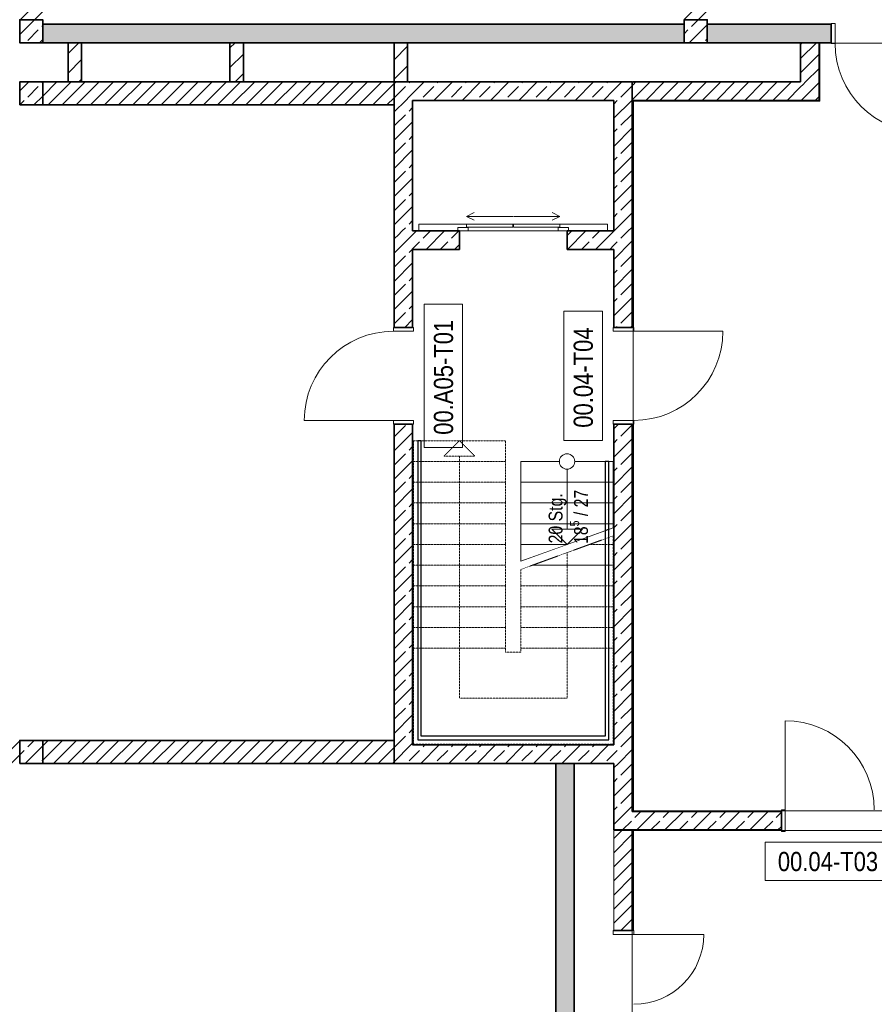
# Model space of a CAD drawing. Header units: metres. Extents: x -58265 to 688021, y -56222 to 35250.
# Tile 4 of 67: x -43400 to -32275, y -12635 to 180. Entities that reach past the tile are written whole.
import ezdxf

# ---------------------------------------------------------------- set-up
doc = ezdxf.new("R2010")
doc.units = ezdxf.units.M
doc.header["$LTSCALE"] = 0.05
doc.header["$PDSIZE"] = 0.8
doc.linetypes.add('Strichlinie_ eng', pattern=[46, 30, -16])
doc.linetypes.add('Wipeout_Contour', pattern=[20000, 0, -20000])
for name, color, linetype in [('0._Pikto für Layout_5_A_1_Bauteilschraffuren', 7, 'Continuous'), ('0._Pikto für Layout_5_A_1_Decken_UHD_3D', 7, 'Continuous'), ('0._Pikto für Layout_5_A_1_Geländer _ Brüstungen', 7, 'Continuous'), ('0._Pikto für Layout_5_A_1_Schraffuren', 7, 'Continuous'), ('0._Pikto für Layout_5_A_1_Stützen', 7, 'Continuous'), ('0._Pikto für Layout_5_A_1_Treppen', 7, 'Continuous'), ('0._Pikto für Layout_5_A_1_Türen', 7, 'Continuous'), ('0._Pikto für Layout_5_A_1_Türen_Text', 7, 'Continuous'), ('0._Pikto für Layout_5_A_1_Wände_Innen_Massiv', 7, 'Continuous')]:
    doc.layers.add(name, color=color, linetype=linetype)
doc.styles.add('ERSTELLTER_STIL_1', font='ARIALN.TTF')
doc.styles.add('ERSTELLTER_STIL_2', font='txt')
pattern_1 = [(45, (0, 0), (-183.8478, 183.8478), []), (45, (-91.92, 91.92), (-183.8478, 183.8478), [195, -65])]
pattern_2 = [(0, (0, 0), (0, 173.2051), [0, -100]), (0, (50, 86.6), (0, 173.2051), [0, -100])]
pattern_3 = [(45, (0, 0), (-91.92388, 91.92388), [])]
pattern_4 = [(45, (0, 0), (-127.2792, 127.2792), [])]

msp = doc.modelspace()

# ---------------------------------------------------------------- hatches: boundary and pattern name
at = {"layer": '0._Pikto für Layout_5_A_1_Bauteilschraffuren', "linetype": 'Continuous', "lineweight": 18}
h = msp.add_hatch(dxfattribs=at)
h.set_pattern_fill('MW_Kalksandstein_0005', color=9, style=0, pattern_type=2)
h.set_pattern_definition(pattern_3)
h.paths.add_polyline_path([(-43100, 7175), (-43400, 7175), (-43400, 180), (-43100, 180)])
h = msp.add_hatch(dxfattribs=at)
h.set_pattern_fill('MW_Kalksandstein_0005', color=9, style=0, pattern_type=2)
h.set_pattern_definition(pattern_3)
h.paths.add_polyline_path([(-34450, 7175), (-34750, 7175), (-34750, 180), (-34450, 180)])
h = msp.add_hatch(dxfattribs=at)
h.set_pattern_fill('Beton__Stahlbeton_0005', color=9, style=0, pattern_type=2)
h.set_pattern_definition(pattern_1)
h.paths.add_polyline_path([(-43100, -120), (-43100, 180), (-43400, 180), (-43400, -120)])
h = msp.add_hatch(dxfattribs=at)
h.set_pattern_fill('Beton__Stahlbeton_0005', color=9, style=0, pattern_type=2)
h.set_pattern_definition(pattern_1)
h.paths.add_polyline_path([(-34450, -120), (-34450, 180), (-34750, 180), (-34750, -120)])
for points in [[(-43100, -120), (-34750, -120), (-34750, 120), (-43100, 120)], [(-34450, 120), (-34450, -120), (-32835, -120), (-32835, 120)], [(-36180, -17800), (-36180, -9500), (-36420, -9500), (-36420, -17800)]]:
    msp.add_hatch(color=9, dxfattribs=at).paths.add_polyline_path(points)
h = msp.add_hatch(dxfattribs=at)
h.set_pattern_fill('MW_Ziegel_0005', color=9, style=0, pattern_type=2)
h.set_pattern_definition(pattern_4)
h.paths.add_polyline_path([(-42595.818, -630), (-42595.818, -120), (-42770.818, -120), (-42770.818, -630)])
h = msp.add_hatch(dxfattribs=at)
h.set_pattern_fill('MW_Ziegel_0005', color=9, style=0, pattern_type=2)
h.set_pattern_definition(pattern_4)
h.paths.add_polyline_path([(-40487.5, -630), (-40487.5, -120), (-40662.5, -120), (-40662.5, -630)])
h = msp.add_hatch(dxfattribs=at)
h.set_pattern_fill('MW_Ziegel_0005', color=9, style=0, pattern_type=2)
h.set_pattern_definition(pattern_4)
h.paths.add_polyline_path([(-38350, -630), (-38350, -120), (-38525, -120), (-38525, -630)])
h = msp.add_hatch(dxfattribs=at)
h.set_pattern_fill('MW_Kalksandstein_0005', color=9, style=0, pattern_type=2)
h.set_pattern_definition(pattern_3)
h.paths.add_polyline_path([(-32995, -630), (-32995, -120), (-33235, -120), (-33235, -630)])
h = msp.add_hatch(dxfattribs=at)
h.set_pattern_fill('Verputz_0005', color=9, style=0, pattern_type=2)
h.set_pattern_definition(pattern_2)
h.paths.add_polyline_path([(-32985, -870), (-32985, -120), (-32995, -120), (-32995, -870)])
h = msp.add_hatch(dxfattribs=at)
h.set_pattern_fill('Beton__Stahlbeton_0005', color=9, style=0, pattern_type=2)
h.set_pattern_definition(pattern_1)
h.paths.add_polyline_path([(-43400, -930), (-43100, -930), (-43100, -630), (-43400, -630)])
h = msp.add_hatch(dxfattribs=at)
h.set_pattern_fill('MW_Kalksandstein_0005', color=9, style=0, pattern_type=2)
h.set_pattern_definition(pattern_3)
h.paths.add_polyline_path([(-43100, -930), (-38525, -930), (-38525, -630), (-43100, -630)])
h = msp.add_hatch(dxfattribs=at)
h.set_pattern_fill('Beton__Stahlbeton_0005', color=9, style=0, pattern_type=2)
h.set_pattern_definition(pattern_1)
h.paths.add_polyline_path([(-38285, -870), (-38525, -630), (-38525, -870)])
h = msp.add_hatch(dxfattribs=at)
h.set_pattern_fill('Beton__Stahlbeton_0005', color=9, style=0, pattern_type=2)
h.set_pattern_definition(pattern_1)
h.paths.add_polyline_path([(-38285, -630), (-38525, -630), (-38285, -870)])
h = msp.add_hatch(dxfattribs=at)
h.set_pattern_fill('Beton__Stahlbeton_0005', color=9, style=0, pattern_type=2)
h.set_pattern_definition(pattern_1)
h.paths.add_polyline_path([(-38285, -870), (-35665, -870), (-35665, -630), (-38285, -630)])
h = msp.add_hatch(dxfattribs=at)
h.set_pattern_fill('Beton__Stahlbeton_0005', color=9, style=0, pattern_type=2)
h.set_pattern_definition(pattern_1)
h.paths.add_polyline_path([(-35665, -870), (-35425, -639.6), (-35665, -630)])
h = msp.add_hatch(dxfattribs=at)
h.set_pattern_fill('Beton__Stahlbeton_0005', color=9, style=0, pattern_type=2)
h.set_pattern_definition(pattern_1)
h.paths.add_polyline_path([(-35425, -639.6), (-35665, -870), (-35425, -870)])
h = msp.add_hatch(dxfattribs=at)
h.set_pattern_fill('MW_Kalksandstein_0005', color=9, style=0, pattern_type=2)
h.set_pattern_definition(pattern_3)
h.paths.add_polyline_path([(-35425, -639.6), (-35425, -870), (-35415, -870), (-35415, -630)])
h = msp.add_hatch(dxfattribs=at)
h.set_pattern_fill('MW_Kalksandstein_0005', color=9, style=0, pattern_type=2)
h.set_pattern_definition(pattern_3)
h.paths.add_polyline_path([(-33235, -630), (-35415, -630), (-35415, -870), (-33235, -870)])
h = msp.add_hatch(dxfattribs=at)
h.set_pattern_fill('MW_Kalksandstein_0005', color=9, style=0, pattern_type=2)
h.set_pattern_definition(pattern_3)
h.paths.add_polyline_path([(-33235, -870), (-32995, -870), (-33235, -630)])
h = msp.add_hatch(dxfattribs=at)
h.set_pattern_fill('MW_Kalksandstein_0005', color=9, style=0, pattern_type=2)
h.set_pattern_definition(pattern_3)
h.paths.add_polyline_path([(-33235, -630), (-32995, -870), (-32995, -630)])
h = msp.add_hatch(dxfattribs=at)
h.set_pattern_fill('Beton__Stahlbeton_0005', color=9, style=0, pattern_type=2)
h.set_pattern_definition(pattern_1)
h.paths.add_polyline_path([(-38525, -870), (-38525, -2570), (-38285, -2570), (-38285, -870)])
h = msp.add_hatch(dxfattribs=at)
h.set_pattern_fill('Beton__Stahlbeton_0005', color=9, style=0, pattern_type=2)
h.set_pattern_definition(pattern_1)
h.paths.add_polyline_path([(-35665, -870), (-35665, -2570), (-35425, -2570), (-35425, -870)])
h = msp.add_hatch(dxfattribs=at)
h.set_pattern_fill('Verputz_0005', color=9, style=0, pattern_type=2)
h.set_pattern_definition(pattern_2)
h.paths.add_polyline_path([(-35425, -870), (-35425, -880), (-35415, -880), (-35415, -870)])
h = msp.add_hatch(dxfattribs=at)
h.set_pattern_fill('Verputz_0005', color=9, style=0, pattern_type=2)
h.set_pattern_definition(pattern_2)
h.paths.add_polyline_path([(-35425, -880), (-35425, -2570), (-35415, -2570), (-35415, -880)])
h = msp.add_hatch(dxfattribs=at)
h.set_pattern_fill('Verputz_0005', color=9, style=0, pattern_type=2)
h.set_pattern_definition(pattern_2)
h.paths.add_polyline_path([(-32995, -870), (-35415, -870), (-35415, -880), (-32995, -880)])
h = msp.add_hatch(dxfattribs=at)
h.set_pattern_fill('Beton__Stahlbeton_0005', color=9, style=0, pattern_type=2)
h.set_pattern_definition(pattern_1)
h.paths.add_polyline_path([(-38525, -2570), (-38285, -2810), (-38285, -2570)])
h = msp.add_hatch(dxfattribs=at)
h.set_pattern_fill('Beton__Stahlbeton_0005', color=9, style=0, pattern_type=2)
h.set_pattern_definition(pattern_1)
h.paths.add_polyline_path([(-38285, -2810), (-38525, -2570), (-38525, -2810)])
h = msp.add_hatch(dxfattribs=at)
h.set_pattern_fill('Beton__Stahlbeton_0005', color=9, style=0, pattern_type=2)
h.set_pattern_definition(pattern_1)
h.paths.add_polyline_path([(-38285, -2810), (-37675, -2810), (-37675, -2570), (-38285, -2570)])
h = msp.add_hatch(dxfattribs=at)
h.set_pattern_fill('Beton__Stahlbeton_0005', color=9, style=0, pattern_type=2)
h.set_pattern_definition(pattern_1)
h.paths.add_polyline_path([(-36275, -2570), (-36275, -2810), (-35665, -2810), (-35665, -2570)])
h = msp.add_hatch(dxfattribs=at)
h.set_pattern_fill('Beton__Stahlbeton_0005', color=9, style=0, pattern_type=2)
h.set_pattern_definition(pattern_1)
h.paths.add_polyline_path([(-35425, -2570), (-35665, -2570), (-35665, -3825), (-35425, -3825)])
h = msp.add_hatch(dxfattribs=at)
h.set_pattern_fill('Verputz_0005', color=9, style=0, pattern_type=2)
h.set_pattern_definition(pattern_2)
h.paths.add_polyline_path([(-35425, -2570), (-35425, -3825), (-35415, -2570)])
h = msp.add_hatch(dxfattribs=at)
h.set_pattern_fill('Beton__Stahlbeton_0005', color=9, style=0, pattern_type=2)
h.set_pattern_definition(pattern_1)
h.paths.add_polyline_path([(-38525, -3825), (-38285, -3825), (-38285, -2810), (-38525, -2810)])
h = msp.add_hatch(dxfattribs=at)
h.set_pattern_fill('Beton__Stahlbeton_0005', color=9, style=0, pattern_type=2)
h.set_pattern_definition(pattern_1)
h.paths.add_polyline_path([(-38525, -9260), (-38285, -9260), (-38285, -5085), (-38525, -5085)])
h = msp.add_hatch(dxfattribs=at)
h.set_pattern_fill('Verputz_0005', color=9, style=0, pattern_type=2)
h.set_pattern_definition(pattern_2)
h.paths.add_polyline_path([(-35415, -5085), (-35425, -9500)])
h = msp.add_hatch(dxfattribs=at)
h.set_pattern_fill('MW_Kalksandstein_0005', color=9, style=0, pattern_type=2)
h.set_pattern_definition(pattern_3)
h.paths.add_polyline_path([(-45645, -9500), (-43400, -9500), (-43400, -9200), (-45645, -9200)])
h = msp.add_hatch(dxfattribs=at)
h.set_pattern_fill('Beton__Stahlbeton_0005', color=9, style=0, pattern_type=2)
h.set_pattern_definition(pattern_1)
h.paths.add_polyline_path([(-43400, -9500), (-43100, -9500), (-43100, -9200), (-43400, -9200)])
h = msp.add_hatch(dxfattribs=at)
h.set_pattern_fill('MW_Kalksandstein_0005', color=9, style=0, pattern_type=2)
h.set_pattern_definition(pattern_3)
h.paths.add_polyline_path([(-43100, -9500), (-38525, -9500), (-38525, -9200), (-43100, -9200)])
h = msp.add_hatch(dxfattribs=at)
h.set_pattern_fill('Beton__Stahlbeton_0005', color=9, style=0, pattern_type=2)
h.set_pattern_definition(pattern_1)
h.paths.add_polyline_path([(-38285, -9260), (-38525, -9500), (-38285, -9500)])
h = msp.add_hatch(dxfattribs=at)
h.set_pattern_fill('Beton__Stahlbeton_0005', color=9, style=0, pattern_type=2)
h.set_pattern_definition(pattern_1)
h.paths.add_polyline_path([(-38525, -9260), (-38525, -9500), (-38285, -9260)])
h = msp.add_hatch(dxfattribs=at)
h.set_pattern_fill('Beton__Stahlbeton_0005', color=9, style=0, pattern_type=2)
h.set_pattern_definition(pattern_1)
h.paths.add_polyline_path([(-38285, -9500), (-35665, -9500), (-35665, -9260), (-38285, -9260)])
h = msp.add_hatch(dxfattribs=at)
h.set_pattern_fill('Beton__Stahlbeton_0005', color=9, style=0, pattern_type=2)
h.set_pattern_definition(pattern_1)
h.paths.add_polyline_path([(-35425, -10125), (-35425, -9500), (-35665, -9500), (-35665, -10125)])
h = msp.add_hatch(dxfattribs=at)
h.set_pattern_fill('Verputz_0005', color=9, style=0, pattern_type=2)
h.set_pattern_definition(pattern_2)
h.paths.add_polyline_path([(-35415, -10115), (-35415, -9500), (-35425, -9500), (-35425, -10115)])
h = msp.add_hatch(dxfattribs=at)
h.set_pattern_fill('Verputz_0005', color=9, style=0, pattern_type=2)
h.set_pattern_definition(pattern_2)
h.paths.add_polyline_path([(-35415, -10115), (-33485, -10125), (-33485, -10115)])
h = msp.add_hatch(dxfattribs=at)
h.set_pattern_fill('Beton__Stahlbeton_0005', color=9, style=0, pattern_type=2)
h.set_pattern_definition(pattern_1)
h.paths.add_polyline_path([(-35665, -10125), (-35665, -10365), (-35425, -10125.4)])
h = msp.add_hatch(dxfattribs=at)
h.set_pattern_fill('Beton__Stahlbeton_0005', color=9, style=0, pattern_type=2)
h.set_pattern_definition(pattern_1)
h.paths.add_polyline_path([(-35425, -10125.4), (-35655.385, -10365), (-35425, -10365)])
h = msp.add_hatch(dxfattribs=at)
h.set_pattern_fill('Beton__Stahlbeton_0005', color=9, style=0, pattern_type=2)
h.set_pattern_definition(pattern_1)
h.paths.add_polyline_path([(-35425, -10125.4), (-35425, -10365), (-33485, -10365), (-33485, -10125), (-35424.615, -10125)])
h = msp.add_hatch(dxfattribs=at)
h.set_pattern_fill('Verputz_0005', color=9, style=0, pattern_type=2)
h.set_pattern_definition(pattern_2)
h.paths.add_polyline_path([(-35665, -10375), (-33485, -10375), (-33485, -10365), (-35655.385, -10365)])
h = msp.add_hatch(dxfattribs=at)
h.set_pattern_fill('MW_Kalksandstein_0005', color=9, style=0, pattern_type=2)
h.set_pattern_definition(pattern_3)
h.paths.add_polyline_path([(-35425, -10365), (-35665, -10365), (-35665, -11675), (-35425, -11675)])
h = msp.add_hatch(dxfattribs=at)
h.set_pattern_fill('Verputz_0005', color=9, style=0, pattern_type=2)
h.set_pattern_definition(pattern_2)
h.paths.add_polyline_path([(-35425, -10365), (-35425, -11675), (-35415, -11675), (-35415, -10365)])

# ---------------------------------------------------------------- linework, layer by layer
at = {"layer": '0._Pikto für Layout_5_A_1_Decken_UHD_3D', "color": 9, "linetype": 'Continuous', "lineweight": 18, "flags": 128}
for points in [[(-35415, -880), (-35415, -10115), (-25925, -10115), (-25925, -11469), (-23425, -11469), (-23425, -8135), (-31435, -8135), (-31435, -125), (-32985, -125), (-32985, -880)], [(-35425, -10375), (-35425, -20525), (-31332.675, -20525), (-29725, -20525), (-29725, -10375)]]:
    msp.add_lwpolyline(points, close=True, dxfattribs=at)
at = {"layer": '0._Pikto für Layout_5_A_1_Geländer _ Brüstungen', "color": 9, "linetype": 'Continuous', "lineweight": 25}
for p, q in [((-38172, -5300.001), (-38218.001, -5300.001)), ((-38218.001, -5300.001), (-38218.001, -5570)), ((-38172, -5570), (-38172, -5300.001)), ((-38218.001, -5570), (-38218.001, -8269.999)), ((-38172, -8269.999), (-38172, -5570)), ((-35778.001, -8000), (-35778.001, -9147.001)), ((-35732.001, -9193.001), (-35732.001, -8000)), ((-38218.001, -8269.999), (-38218.001, -9193.001)), ((-38172, -9147.001), (-38172, -8269.999)), ((-38218.001, -9193.001), (-35732.001, -9193.001)), ((-35778.001, -9147.001), (-38172, -9147.001))]:
    msp.add_line(p, q, dxfattribs=at)
at = {"layer": '0._Pikto für Layout_5_A_1_Stützen', "color": 9, "linetype": 'Continuous', "lineweight": 35, "flags": 128}
for points in [[(-43100, -120), (-43100, 180), (-43400, 180), (-43400, -120)], [(-34450, -120), (-34450, 180), (-34750, 180), (-34750, -120)], [(-43400, -930), (-43100, -930), (-43100, -630), (-43400, -630)], [(-43400, -9500), (-43100, -9500), (-43100, -9200), (-43400, -9200)]]:
    msp.add_lwpolyline(points, close=True, dxfattribs=at)
at = {"layer": '0._Pikto für Layout_5_A_1_Treppen', "color": 9, "linetype": 'Strichlinie_ eng', "lineweight": 13}
for p, q in [((-37074.999, -5300.001), (-38275, -5300.001)), ((-38275, -5300.001), (-38275, -5570)), ((-37675, -5570), (-37675, -5300.001)), ((-37074.999, -5570), (-37074.999, -5300.001)), ((-37074.999, -5570), (-38275, -5570)), ((-38275, -5570), (-38275, -5839.999)), ((-38275, -5570), (-37074.999, -5570)), ((-37675, -8000), (-37675, -5570)), ((-37074.999, -5839.999), (-37074.999, -5570)), ((-37074.999, -5839.999), (-38275, -5839.999)), ((-38275, -5839.999), (-38275, -6110.001)), ((-38275, -5839.999), (-37074.999, -5839.999)), ((-37074.999, -6110.001), (-37074.999, -5839.999)), ((-37074.999, -6110.001), (-38275, -6110.001)), ((-38275, -6110.001), (-38275, -6380)), ((-38275, -6110.001), (-37074.999, -6110.001)), ((-37074.999, -6380), (-37074.999, -6110.001)), ((-37074.999, -6380), (-38275, -6380)), ((-38275, -6380), (-38275, -6649.999)), ((-38275, -6380), (-37074.999, -6380)), ((-37074.999, -6649.999), (-37074.999, -6380)), ((-37074.999, -6649.999), (-38275, -6649.999)), ((-38275, -6649.999), (-38275, -6920.001)), ((-38275, -6649.999), (-37074.999, -6649.999)), ((-37074.999, -6920.001), (-37074.999, -6649.999)), ((-37074.999, -6920.001), (-38275, -6920.001)), ((-38275, -6920.001), (-38275, -7190)), ((-38275, -6920.001), (-37074.999, -6920.001)), ((-37074.999, -7190), (-37074.999, -6920.001)), ((-35675.001, -7190), (-35675.001, -6920.001)), ((-36875, -6974.8), (-36875, -7190)), ((-37074.999, -7190), (-38275, -7190)), ((-38275, -7190), (-38275, -7459.999)), ((-38275, -7190), (-37074.999, -7190)), ((-37074.999, -7459.999), (-37074.999, -7190)), ((-36875, -7190), (-35675.001, -7190)), ((-35675.001, -7190), (-36875, -7190)), ((-36875, -7190), (-36875, -7459.999)), ((-35675.001, -7459.999), (-35675.001, -7190)), ((-37074.999, -7459.999), (-38275, -7459.999)), ((-38275, -7459.999), (-38275, -7730.001)), ((-38275, -7459.999), (-37074.999, -7459.999)), ((-37074.999, -7730.001), (-37074.999, -7459.999)), ((-36875, -7459.999), (-35675.001, -7459.999)), ((-35675.001, -7459.999), (-36875, -7459.999)), ((-36875, -7459.999), (-36875, -7730.001)), ((-35675.001, -7730.001), (-35675.001, -7459.999)), ((-37074.999, -7730.001), (-38275, -7730.001)), ((-38275, -7730.001), (-38275, -8000)), ((-38275, -7730.001), (-37074.999, -7730.001)), ((-37074.999, -8000), (-37074.999, -7730.001)), ((-36875, -7730.001), (-35675.001, -7730.001)), ((-35675.001, -7730.001), (-36875, -7730.001)), ((-36875, -7730.001), (-36875, -8000)), ((-35675.001, -8000), (-35675.001, -7730.001)), ((-37074.999, -8000), (-38275, -8000)), ((-38275, -8000), (-38275, -9250.001)), ((-38275, -8000), (-37074.999, -8000)), ((-37675, -8650), (-37675, -8000)), ((-37074.999, -8049.999), (-37074.999, -8000)), ((-36875, -8049.999), (-37074.999, -8049.999)), ((-36875, -8000), (-35675.001, -8000)), ((-35675.001, -8000), (-36875, -8000)), ((-36875, -8000), (-36875, -8049.999)), ((-36274.999, -8000), (-36274.999, -8650)), ((-35675.001, -9250.001), (-35675.001, -8000)), ((-36274.999, -8650), (-37675, -8650)), ((-38275, -9250.001), (-35675.001, -9250.001))]:
    msp.add_line(p, q, dxfattribs=at)
at = {"layer": '0._Pikto für Layout_5_A_1_Türen', "color": 9, "linetype": 'Continuous', "lineweight": 18}
for p, q in [((-32835.001, 130.001), (-32785.001, 130.001)), ((-32835.001, -130.001), (-32835.001, 130.001)), ((-32785.001, 130.001), (-32785.001, -130.001)), ((-32785.001, -130.001), (-32835.001, -130.001)), ((-35747.499, -2480), (-38202.5, -2480)), ((-38202.5, -2480), (-38202.5, -2570)), ((-37695, -2570), (-37695, -2524.999)), ((-37695, -2524.999), (-37559.999, -2524.999)), ((-37582.499, -2520), (-37582.499, -2480)), ((-37582.499, -2480), (-36980.001, -2480)), ((-36980.001, -2520), (-37582.499, -2520)), ((-37559.999, -2524.999), (-37559.999, -2570)), ((-36980.001, -2480), (-36980.001, -2520)), ((-36367.5, -2480), (-36970.001, -2480)), ((-36970.001, -2480), (-36970.001, -2520)), ((-36970.001, -2520), (-36367.5, -2520)), ((-36390, -2570), (-36390, -2524.999)), ((-36390, -2524.999), (-36254.999, -2524.999)), ((-36367.5, -2520), (-36367.5, -2480)), ((-36254.999, -2524.999), (-36254.999, -2570)), ((-35747.499, -2570), (-35747.499, -2480)), ((-35747.499, -2570), (-38202.5, -2570)), ((-37559.999, -2570), (-37695, -2570)), ((-36254.999, -2570), (-36390, -2570)), ((-38534.999, -3874.999), (-38534.999, -3825)), ((-38534.999, -3825), (-38275, -3825)), ((-38275, -3825), (-38275, -3874.999)), ((-35675.001, -3825), (-35675.001, -3874.999)), ((-35405, -3825), (-35675.001, -3825)), ((-35405, -3874.999), (-35405, -3825)), ((-38275, -3874.999), (-38534.999, -3874.999)), ((-35675.001, -3874.999), (-35405, -3874.999)), ((-35405, -3874.999), (-34245.001, -3874.999)), ((-38534.999, -5035.001), (-39695.001, -5035.001)), ((-38275, -5035.001), (-38534.999, -5035.001)), ((-38534.999, -5035.001), (-38534.999, -5085.001)), ((-38534.999, -5085.001), (-38275, -5085.001)), ((-38275, -5085.001), (-38275, -5035.001)), ((-35675.001, -5085.001), (-35675.001, -5035.001)), ((-35675.001, -5035.001), (-35405, -5035.001)), ((-35405, -5085.001), (-35675.001, -5085.001)), ((-35405, -5035.001), (-35405, -5085.001)), ((-33435.001, -10104.999), (-33435.001, -8945)), ((-33435.001, -10104.999), (-33485.001, -10104.999)), ((-33485.001, -10104.999), (-33485.001, -10385.001)), ((-33435.001, -10385.001), (-33435.001, -10104.999)), ((-33485.001, -10385.001), (-33435.001, -10385.001)), ((-35675.001, -11674.999), (-35675.001, -11725.001)), ((-35405, -11674.999), (-35675.001, -11674.999)), ((-35675.001, -11725.001), (-35405, -11725.001)), ((-35405, -11725.001), (-35405, -11674.999)), ((-35405, -11725.001), (-34495, -11725.001))]:
    msp.add_line(p, q, dxfattribs=at)
at = {"layer": '0._Pikto für Layout_5_A_1_Türen', "color": 9, "linetype": 'Continuous', "lineweight": 35}
for p, q in [((-32835.001, -120.001), (-32835.001, 120.001)), ((-32835.001, -120.001), (-32835.001, 120.001)), ((-37675, -2570), (-37675, -2809.999)), ((-36274.999, -2570), (-36274.999, -2809.999)), ((-38524.999, -3825), (-38285, -3825)), ((-38524.999, -3825), (-38285, -3825)), ((-35424.999, -3825), (-35665.001, -3825)), ((-35424.999, -3825), (-35665.001, -3825)), ((-38524.999, -5085.001), (-38285, -5085.001)), ((-38524.999, -5085.001), (-38285, -5085.001)), ((-35424.999, -5085.001), (-35665.001, -5085.001)), ((-35424.999, -5085.001), (-35665.001, -5085.001)), ((-33485.001, -10365.001), (-33485.001, -10124.999)), ((-33485.001, -10365.001), (-33485.001, -10124.999)), ((-35424.999, -11674.999), (-35665.001, -11674.999)), ((-35424.999, -11674.999), (-35665.001, -11674.999))]:
    msp.add_line(p, q, dxfattribs=at)
at = {"layer": '0._Pikto für Layout_5_A_1_Türen', "color": 9, "linetype": 'Continuous', "lineweight": 13}
for p, q in [((-37582.499, -2380.001), (-37482.5, -2330.001)), ((-36980.001, -2380.001), (-37582.499, -2380.001)), ((-37582.499, -2380.001), (-37482.5, -2430.001)), ((-36970.001, -2380.001), (-36367.5, -2380.001)), ((-36367.5, -2380.001), (-36467.499, -2330.001)), ((-36367.5, -2380.001), (-36467.499, -2430.001))]:
    msp.add_line(p, q, dxfattribs=at)
for centre, radius, start, end in [((-31625, -130), 1160, 180, 270), ((-38535, -5035), 1160, 90, 180), ((-35405, -3875), 1160, 270, 0), ((-33435, -10105), 1160, 0, 90), ((-35405, -11725), 910, 270, 0)]:
    msp.add_arc(centre, radius, start, end, dxfattribs=at)
at = {"layer": '0._Pikto für Layout_5_A_1_Türen_Text', "color": 9, "linetype": 'Continuous', "lineweight": 13, "flags": 128}
for points in [[(-35815, -3613.28), (-36315, -3613.28), (-36315, -5296.72), (-35815, -5296.72)], [(-33696.72, -10525), (-33696.72, -11025), (-32013.28, -11025), (-32013.28, -10525)]]:
    msp.add_lwpolyline(points, close=True, dxfattribs=at)
at = {"layer": '0._Pikto für Layout_5_A_1_Wände_Innen_Massiv', "color": 9, "linetype": 'Continuous', "lineweight": 35}
for p, q in [((-32835.001, -120.001), (-32835.001, 120.001)), ((-32995, -629.999), (-32995, -120.001)), ((-35425, -639.6), (-35425, -630)), ((-35424.999, -639.6), (-35424.999, -870.001)), ((-35424.999, -870.001), (-35424.999, -639.6)), ((-35424.999, -639.6), (-35424.999, -870.001)), ((-32995, -870.001), (-32995, -629.999)), ((-35424.999, -2570), (-35424.999, -870.001)), ((-35424.999, -870.001), (-33234.999, -870.001)), ((-33234.999, -870.001), (-32995, -870.001)), ((-33234.999, -870.001), (-32995, -870.001)), ((-37675, -2570), (-37675, -2809.999)), ((-36274.999, -2570), (-36274.999, -2809.999)), ((-35424.999, -3825), (-35424.999, -2570)), ((-38524.999, -3825), (-38285, -3825)), ((-35424.999, -3825), (-35665.001, -3825)), ((-38524.999, -5085.001), (-38285, -5085.001)), ((-35424.999, -5085.001), (-35665.001, -5085.001)), ((-35424.999, -9500), (-35424.999, -5085.001)), ((-35424.999, -10124.999), (-35424.999, -9500)), ((-35425, -10125), (-35424.615, -10125)), ((-35425, -10125), (-35424.615, -10125)), ((-35424.615, -10125), (-35415, -10125)), ((-35424.615, -10125), (-35415, -10125)), ((-33485.001, -10124.999), (-35415, -10124.999)), ((-33485.001, -10365.001), (-33485.001, -10124.999)), ((-35665, -10365), (-35655.385, -10365)), ((-35665, -10365), (-35655.385, -10365)), ((-35655.384, -10365.001), (-35424.999, -10365.001)), ((-35655.384, -10365.001), (-35424.999, -10365.001)), ((-35424.999, -10365.001), (-33485.001, -10365.001)), ((-35424.999, -11674.999), (-35424.999, -10365.001)), ((-35424.999, -11674.999), (-35665.001, -11674.999))]:
    msp.add_line(p, q, dxfattribs=at)
at = {"layer": '0._Pikto für Layout_5_A_1_Wände_Innen_Massiv', "color": 9, "linetype": 'Continuous', "lineweight": 35, "flags": 128}
for points in [[(-34750, 120), (-43100, 120)], [(-32835, 120), (-34450, 120)], [(-43100, -120), (-34750, -120)], [(-42595.818, -120), (-42770.818, -120)], [(-42770.818, -120), (-42770.818, -630)], [(-42595.818, -630), (-42595.818, -120)], [(-40487.5, -120), (-40662.5, -120)], [(-40662.5, -120), (-40662.5, -630)], [(-40487.5, -630), (-40487.5, -120)], [(-38350, -120), (-38525, -120)], [(-38525, -120), (-38525, -630)], [(-38350, -630), (-38350, -120)], [(-34450, -120), (-32835, -120)], [(-33235, -120), (-33235, -630)], [(-32995, -120), (-33235, -120)], [(-38525, -630), (-43100, -630)], [(-42770.818, -630), (-42595.818, -630)], [(-40662.5, -630), (-40487.5, -630)], [(-38525, -630), (-38525, -870)], [(-35665, -630), (-38525, -630)], [(-38525, -630), (-38525, -930)], [(-38525, -630), (-38350, -630)], [(-35425, -630), (-35665, -630)], [(-33235, -630), (-35415, -630)], [(-38525, -870), (-38525, -2570)], [(-38285, -870), (-35665, -870)], [(-38285, -2570), (-38285, -870)], [(-35665, -870), (-35665, -2570)], [(-35415, -2570), (-35415, -880)], [(-43100, -930), (-38525, -930)], [(-38525, -2570), (-38525, -3825)], [(-37675, -2570), (-38285, -2570)], [(-35665, -2570), (-36275, -2570)], [(-35415, -3825), (-35415, -2570)], [(-38285, -2810), (-37675, -2810)], [(-38285, -3825), (-38285, -2810)], [(-36275, -2810), (-35665, -2810)], [(-35665, -2810), (-35665, -3825)], [(-38525, -5085), (-38525, -9500)], [(-38285, -9260), (-38285, -5085)], [(-35415, -9500), (-35415, -5085)], [(-38525, -9200), (-43100, -9200)], [(-38525, -9500), (-38525, -9200)], [(-35665, -9260), (-38285, -9260)], [(-43100, -9500), (-38525, -9500)], [(-38525, -9500), (-38285, -9500)], [(-38285, -9500), (-35665, -9500)], [(-36180, -9500), (-36420, -9500)], [(-36420, -9500), (-36420, -17800)], [(-36180, -17800), (-36180, -9500)], [(-35665, -9500), (-35665, -10365)], [(-35415, -10115), (-35415, -9500)], [(-35665, -10365), (-35425, -10365)], [(-35415, -11675), (-35415, -10365)]]:
    msp.add_lwpolyline(points, dxfattribs=at)
at = {"layer": '0._Pikto für Layout_5_A_1_Wände_Innen_Massiv', "color": 9, "linetype": 'Continuous', "lineweight": 18, "flags": 128}
for points in [[(-32985, -120), (-32995, -120)], [(-32985, -880), (-32985, -120)], [(-35415, -880), (-32995, -880)], [(-32985, -880), (-32995, -880)], [(-33485, -10115), (-35415, -10115)], [(-35665, -10375), (-35665, -10365)], [(-35665, -10365), (-35665, -11675)], [(-35665, -10375), (-33485, -10375)], [(-35425, -10365), (-35415, -10365)]]:
    msp.add_lwpolyline(points, dxfattribs=at)
at = {"layer": '0._Pikto für Layout_5_A_1_Wände_Innen_Massiv', "color": 9, "linetype": 'Continuous', "lineweight": 13, "flags": 128}
msp.add_lwpolyline([(-35415, -630), (-35425, -630)], dxfattribs=at)
at = {"layer": '0._Pikto für Layout_5_A_1_Wände_Innen_Massiv', "color": 9, "linetype": 'Continuous', "lineweight": 35}
msp.add_point((-35415, -630), dxfattribs=at)
msp.add_point((-35415, -630), dxfattribs=at)

# ---------------------------------------------------------------- texts
at = {"layer": '0._Pikto für Layout_5_A_1_Türen_Text', "color": 9, "linetype": 'Continuous', "lineweight": 18, "char_height": 250, "attachment_point": 7, "rotation": 90, "style": 'ERSTELLTER_STIL_2'}
for s, insert in [('\\A1;{\\pql;\\pt0;\\fSwis721 Cn BT|b0|i0|c0|p0;\\W1.000000;00.A05-T01\\fSwis721 Cn BT|b0|i0|c0|p0;\\W1.000000;\\fSwis721 Cn BT|b0|i0|c0|p0;\\W1.000000;\\fSwis721 Cn BT|b0|i0|c0|p0;\\W1.000000;}', (-37754.955, -5222.335)), ('\\A1;{\\pql;\\pt0;\\fSwis721 Cn BT|b0|i0|c0|p0;\\W1.000000;00.04-T04\\fSwis721 Cn BT|b0|i0|c0|p0;\\W1.000000;\\fSwis721 Cn BT|b0|i0|c0|p0;\\W1.000000;\\fSwis721 Cn BT|b0|i0|c0|p0;\\W1.000000;}', (-35934.955, -5130.7))]:
    msp.add_mtext(s, dxfattribs=dict(at, insert=insert))
at = {"layer": '0._Pikto für Layout_5_A_1_Türen_Text', "color": 9, "linetype": 'Continuous', "lineweight": 18, "insert": (-33530.7, -10905.045), "char_height": 250, "attachment_point": 7, "style": 'ERSTELLTER_STIL_2'}
msp.add_mtext('\\A1;{\\pql;\\pt0;\\fSwis721 Cn BT|b0|i0|c0|p0;\\W1.000000;00.04-T03\\fSwis721 Cn BT|b0|i0|c0|p0;\\W1.000000;\\fSwis721 Cn BT|b0|i0|c0|p0;\\W1.000000;\\fSwis721 Cn BT|b0|i0|c0|p0;\\W1.000000;}', dxfattribs=at)

# ---------------------------------------------------------------- wipeouts: each hides what was drawn before it
at = {"color": 254, "linetype": 'Wipeout_Contour', "lineweight": 0, "ltscale": 146884.935546}
msp.add_wipeout([(-35675, -5570), (-36875, -5570), (-36875, -5840), (-35675, -5840)], dxfattribs=at).dxf.layer = '0._Pikto für Layout_5_A_1_Schraffuren'

# ---------------------------------------------------------------- next in the draw order: linework, layer by layer
at = {"layer": '0._Pikto für Layout_5_A_1_Geländer _ Brüstungen', "color": 9, "linetype": 'Continuous', "lineweight": 25}
msp.add_line((-35732.001, -5570), (-35778.001, -5570), dxfattribs=at)
at = {"layer": '0._Pikto für Layout_5_A_1_Treppen', "color": 9, "linetype": 'Continuous', "lineweight": 18}
for p, q in [((-35675.001, -5570), (-36875, -5570)), ((-36875, -5570), (-36875, -5839.999)), ((-35675.001, -5839.999), (-35675.001, -5570)), ((-36875, -5839.999), (-35675.001, -5839.999))]:
    msp.add_line(p, q, dxfattribs=at)

# ---------------------------------------------------------------- next in the draw order: wipeouts: each hides what was drawn before it
at = {"color": 254, "linetype": 'Wipeout_Contour', "lineweight": 0, "ltscale": 114194.744574}
msp.add_wipeout([(-37675, -5300), (-37875, -5500), (-37475, -5500)], dxfattribs=at).dxf.layer = '0._Pikto für Layout_5_A_1_Schraffuren'

# ---------------------------------------------------------------- next in the draw order: linework, layer by layer
at = {"layer": '0._Pikto für Layout_5_A_1_Treppen', "color": 9, "linetype": 'Strichlinie_ eng', "lineweight": 13, "flags": 128}
msp.add_lwpolyline([(-37675, -5300), (-37875, -5500), (-37475, -5500)], close=True, dxfattribs=at)
at = {"layer": '0._Pikto für Layout_5_A_1_Türen_Text', "color": 9, "linetype": 'Continuous', "lineweight": 13, "flags": 128}
msp.add_lwpolyline([(-38135, -5388.35), (-37635, -5388.35), (-37635, -3521.65), (-38135, -3521.65)], close=True, dxfattribs=at)

# ---------------------------------------------------------------- next in the draw order: wipeouts: each hides what was drawn before it
at = {"color": 254, "linetype": 'Wipeout_Contour', "lineweight": 0, "ltscale": 147056.636246}
msp.add_wipeout([(-35675, -5840), (-36875, -5840), (-36875, -6110), (-35675, -6110)], dxfattribs=at).dxf.layer = '0._Pikto für Layout_5_A_1_Schraffuren'

# ---------------------------------------------------------------- next in the draw order: linework, layer by layer
at = {"layer": '0._Pikto für Layout_5_A_1_Treppen', "color": 9, "linetype": 'Continuous', "lineweight": 13}
msp.add_line((-36274.999, -5570), (-36274.999, -5839.999), dxfattribs=at)
at = {"layer": '0._Pikto für Layout_5_A_1_Treppen', "color": 9, "linetype": 'Continuous', "lineweight": 18}
for p, q in [((-35675.001, -5839.999), (-36875, -5839.999)), ((-36875, -5839.999), (-36875, -6110.001)), ((-35675.001, -6110.001), (-35675.001, -5839.999)), ((-36875, -6110.001), (-35675.001, -6110.001))]:
    msp.add_line(p, q, dxfattribs=at)

# ---------------------------------------------------------------- next in the draw order: wipeouts: each hides what was drawn before it
at = {"color": 254, "linetype": 'Wipeout_Contour', "lineweight": 0, "ltscale": 440402.280623}
msp.add_wipeout([(-36375, -5570), (-36375, -5570), (-36345.711, -5640.711), (-36275, -5670), (-36204.289, -5640.711), (-36175, -5570), (-36175, -5570), (-36175, -5570), (-36204.289, -5499.289), (-36275, -5470), (-36345.711, -5499.289)], dxfattribs=at).dxf.layer = '0._Pikto für Layout_5_A_1_Schraffuren'
at = {"color": 254, "linetype": 'Wipeout_Contour', "lineweight": 0, "ltscale": 147236.06063}
msp.add_wipeout([(-35675, -6110), (-36875, -6110), (-36875, -6380), (-35675, -6380)], dxfattribs=at).dxf.layer = '0._Pikto für Layout_5_A_1_Schraffuren'

# ---------------------------------------------------------------- next in the draw order: linework, layer by layer
at = {"layer": '0._Pikto für Layout_5_A_1_Treppen', "color": 9, "linetype": 'Continuous', "lineweight": 18}
for p, q in [((-35675.001, -6110.001), (-36875, -6110.001)), ((-36875, -6110.001), (-36875, -6380)), ((-35675.001, -6380), (-35675.001, -6110.001)), ((-36875, -6380), (-35675.001, -6380))]:
    msp.add_line(p, q, dxfattribs=at)
at = {"layer": '0._Pikto für Layout_5_A_1_Treppen', "color": 9, "linetype": 'Continuous', "lineweight": 13, "flags": 128}
msp.add_lwpolyline([(-36375, -5570, 1), (-36175, -5570, 1)], format="xyb", close=True, dxfattribs=at)

# ---------------------------------------------------------------- next in the draw order: wipeouts: each hides what was drawn before it
at = {"color": 254, "linetype": 'Wipeout_Contour', "lineweight": 0, "ltscale": 184263.253673}
msp.add_wipeout([(-35675, -6380), (-36875, -6380), (-36875, -6650), (-36275, -6650), (-35675, -6431.618)], dxfattribs=at).dxf.layer = '0._Pikto für Layout_5_A_1_Schraffuren'

# ---------------------------------------------------------------- next in the draw order: hatches: boundary and pattern name
at = {"layer": '0._Pikto für Layout_5_A_1_Bauteilschraffuren', "linetype": 'Continuous', "lineweight": 18}
h = msp.add_hatch(dxfattribs=at)
h.set_pattern_fill('Beton__Stahlbeton_0005', color=9, style=0, pattern_type=2)
h.set_pattern_definition(pattern_1)
h.paths.add_polyline_path([(-35665, -9500), (-35425, -9500), (-35425, -5085), (-35665, -5085)])

# ---------------------------------------------------------------- next in the draw order: linework, layer by layer
at = {"layer": '0._Pikto für Layout_5_A_1_Geländer _ Brüstungen', "color": 9, "linetype": 'Continuous', "lineweight": 25}
for p, q in [((-35778.001, -5570), (-35778.001, -8000)), ((-35732.001, -8000), (-35732.001, -5570))]:
    msp.add_line(p, q, dxfattribs=at)
at = {"layer": '0._Pikto für Layout_5_A_1_Geländer _ Brüstungen', "color": 9, "linetype": 'Continuous', "lineweight": 25, "flags": 128}
msp.add_lwpolyline([(-35732, -6452.364), (-35732, -5570), (-35778, -5570), (-35778, -6469.107)], close=True, dxfattribs=at)
at = {"layer": '0._Pikto für Layout_5_A_1_Treppen', "color": 9, "linetype": 'Continuous', "lineweight": 18}
for p, q in [((-35675.001, -6380), (-36875, -6380)), ((-36875, -6380), (-36875, -6649.999)), ((-35675.001, -6431.619), (-35675.001, -6380)), ((-36875, -6649.999), (-36274.999, -6649.999))]:
    msp.add_line(p, q, dxfattribs=at)
at = {"layer": '0._Pikto für Layout_5_A_1_Treppen', "color": 9, "linetype": 'Strichlinie_ eng', "lineweight": 13}
for p, q in [((-35982.62, -6649.999), (-35675.001, -6649.999)), ((-35675.001, -6649.999), (-35982.62, -6649.999)), ((-35675.001, -6649.999), (-35675.001, -6538.037)), ((-35675.001, -6920.001), (-35675.001, -6649.999))]:
    msp.add_line(p, q, dxfattribs=at)
at = {"layer": '0._Pikto für Layout_5_A_1_Wände_Innen_Massiv', "color": 9, "linetype": 'Continuous', "lineweight": 35, "flags": 128}
msp.add_lwpolyline([(-35665, -5085), (-35665, -9260)], dxfattribs=at)

# ---------------------------------------------------------------- next in the draw order: wipeouts: each hides what was drawn before it
at = {"color": 254, "linetype": 'Wipeout_Contour', "lineweight": 0, "ltscale": 111857.955286}
msp.add_wipeout([(-36875, -6650), (-36875, -6868.382), (-36275, -6650)], dxfattribs=at).dxf.layer = '0._Pikto für Layout_5_A_1_Schraffuren'

# ---------------------------------------------------------------- next in the draw order: linework, layer by layer
at = {"layer": '0._Pikto für Layout_5_A_1_Treppen', "color": 9, "linetype": 'Continuous', "lineweight": 13}
for p, q in [((-36274.999, -5839.999), (-36274.999, -6649.999)), ((-35675.001, -6431.619), (-36875, -6868.382))]:
    msp.add_line(p, q, dxfattribs=at)
at = {"layer": '0._Pikto für Layout_5_A_1_Treppen', "color": 9, "linetype": 'Strichlinie_ eng', "lineweight": 13}
for p, q in [((-35675.001, -6538.037), (-36875, -6974.8)), ((-36274.999, -6756.417), (-36274.999, -8000)), ((-36724.438, -6920.001), (-35675.001, -6920.001)), ((-35675.001, -6920.001), (-36724.438, -6920.001))]:
    msp.add_line(p, q, dxfattribs=at)
at = {"layer": '0._Pikto für Layout_5_A_1_Treppen', "color": 9, "linetype": 'Continuous', "lineweight": 18}
for p, q in [((-36274.999, -6649.999), (-36875, -6649.999)), ((-36875, -6649.999), (-36875, -6868.382))]:
    msp.add_line(p, q, dxfattribs=at)

# ---------------------------------------------------------------- next in the draw order: wipeouts: each hides what was drawn before it
at = {"color": 254, "linetype": 'Wipeout_Contour', "lineweight": 0, "ltscale": 110567.389988}
msp.add_wipeout([(-36275, -6650), (-36075, -6450), (-36475, -6450)], dxfattribs=at).dxf.layer = '0._Pikto für Layout_5_A_1_Schraffuren'

# ---------------------------------------------------------------- next in the draw order: linework, layer by layer
at = {"layer": '0._Pikto für Layout_5_A_1_Treppen', "color": 9, "linetype": 'Continuous', "lineweight": 13, "flags": 128}
msp.add_lwpolyline([(-36275, -6650), (-36075, -6450), (-36475, -6450)], close=True, dxfattribs=at)

# ---------------------------------------------------------------- next in the draw order: texts
at = {"layer": '0._Pikto für Layout_5_A_1_Treppen', "color": 9, "linetype": 'Continuous', "lineweight": 18, "char_height": 180, "rotation": 90, "style": 'ERSTELLTER_STIL_1'}
for s, insert, attachment_point in [('\\A1;{\\pqc;\\pt0,800;\\fArial Narrow|b0|i0|c0|p0;\\W1.000000;20 Stg.\\fArial Narrow|b0|i0|c0|p0;\\W1.000000;\\fArial Narrow|b0|i0|c0|p0;\\W1.000000;\\A1{\\H.66x;\\S^  ;}\\fArial Narrow|b0|i0|c0|p0;\\W1.000000;\\fArial Narrow|b0|i0|c0|p0;\\W1.000000;\\fArial Narrow|b0|i0|c0|p0;\\W1.000000;\\fArial Narrow|b0|i0|c0|p0;\\W1.000000;\\A1{\\H.66x;\\S^  ;}\\fArial Narrow|b0|i0|c0|p0;\\W1.000000;\\fArial Narrow|b0|i0|c0|p0;\\W1.000000;\\fArial Narrow|b0|i0|c0|p0;\\W1.000000;\\fArial Narrow|b0|i0|c0|p0;\\W1.000000;\\A1{\\H.66x;\\S^  ;}\\fArial Narrow|b0|i0|c0|p0;\\W1.000000;}', (-36279.757, -6252.915), 8), ('\\A1;{\\pqc;\\pt0,800;\\fArial Narrow|b0|i0|c0|p0;\\W1.000000;\\fArial Narrow|b0|i0|c0|p0;\\W1.000000;18\\fArial Narrow|b0|i0|c0|p0;\\W1.000000;\\A1{\\H.66x;\\S5^  ;}\\fArial Narrow|b0|i0|c0|p0;\\W1.000000;\\fArial Narrow|b0|i0|c0|p0;\\W1.000000; / \\fArial Narrow|b0|i0|c0|p0;\\W1.000000;27\\fArial Narrow|b0|i0|c0|p0;\\W1.000000;\\A1{\\H.66x;\\S^  ;}\\fArial Narrow|b0|i0|c0|p0;\\W1.000000;\\fArial Narrow|b0|i0|c0|p0;\\W1.000000;\\fArial Narrow|b0|i0|c0|p0;\\W1.000000;\\fArial Narrow|b0|i0|c0|p0;\\W1.000000;\\A1{\\H.66x;\\S^  ;}\\fArial Narrow|b0|i0|c0|p0;\\W1.000000;}', (-36235.769, -6252.915), 2)]:
    msp.add_mtext(s, dxfattribs=dict(at, insert=insert, attachment_point=attachment_point))

doc.saveas('drawing.dxf')
